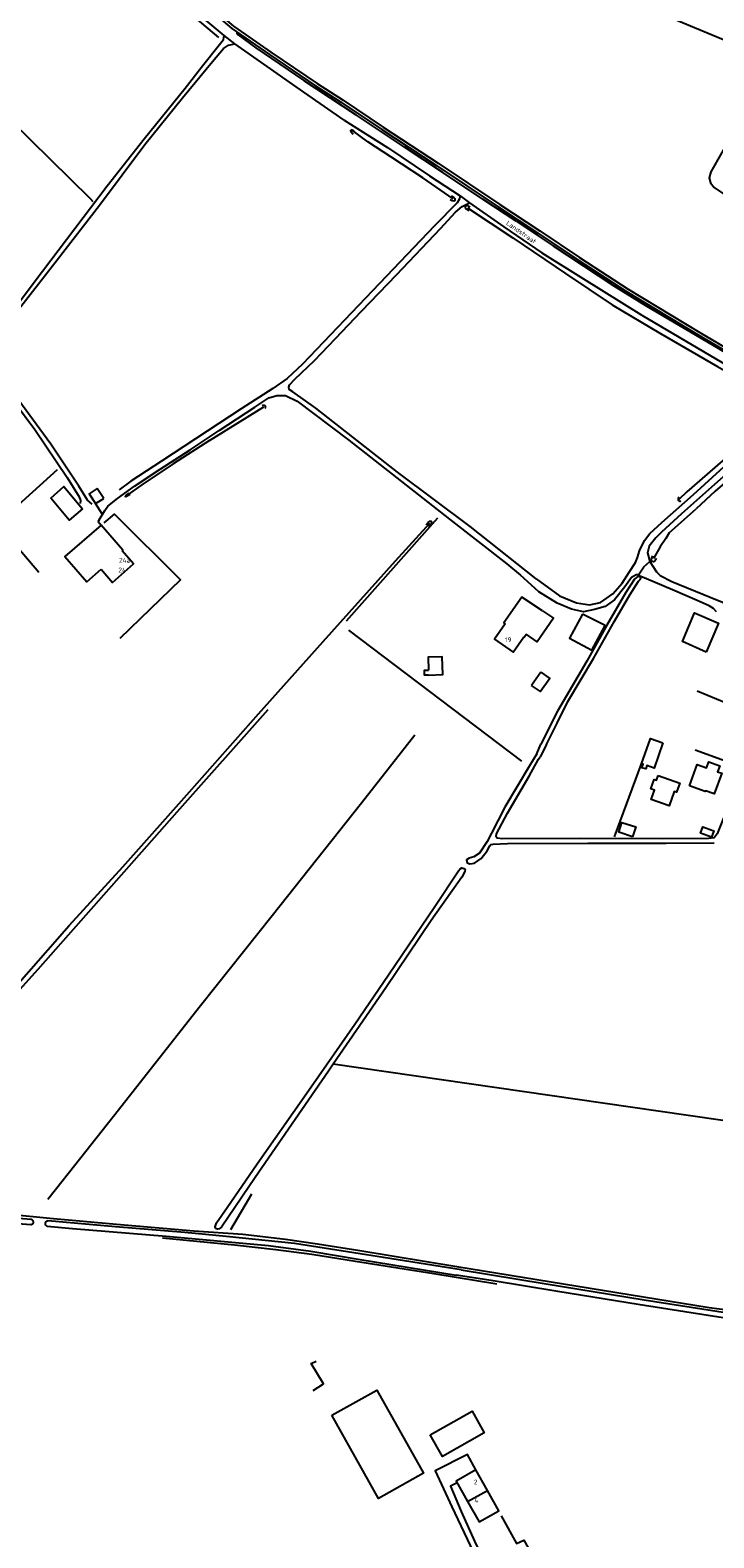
# Model space of a CAD drawing. Header units: metres. Extents: x 226218 to 240385, y 439369 to 449677.
# Tile 105 of 256: x 230684 to 231044, y 442111 to 442904. Entities that reach past the tile are written whole.
import ezdxf

# ---------------------------------------------------------------- set-up
doc = ezdxf.new("R2010")
doc.units = ezdxf.units.M
doc.header["$MEASUREMENT"] = 0
for name, color, linetype in [('BIJGEBOUW', 4, 'Continuous'), ('DAKRAND', 4, 'Continuous'), ('DAKRAND-BYG', 4, 'Continuous'), ('HEG', 253, 'Continuous'), ('HEK', 253, 'Continuous'), ('HOOFDGEBOUW', 4, 'Continuous'), ('HOUTWAL', 253, 'Continuous'), ('HUISNUMMER', 253, 'Continuous'), ('INSTEEKSLOOT', 153, 'Continuous'), ('KANTVERH', 253, 'Continuous'), ('MIDSLTGREPPEL', 253, 'Continuous'), ('OVERIGEAFSCH', 253, 'Continuous'), ('RASTER', 253, 'Continuous'), ('STRAATNAAM', 253, 'Continuous'), ('TUSSENMUUR', 253, 'Continuous')]:
    doc.layers.add(name, color=color, linetype=linetype)
doc.styles.get("Standard").update_dxf_attribs({"font": 'iso.shx'})

msp = doc.modelspace()

# ---------------------------------------------------------------- linework, layer by layer
at = {"layer": 'BIJGEBOUW'}
msp.add_lwpolyline([(230843.02, 442175.26), (230866.57, 442188.48), (230891.14, 442144.71), (230867.57, 442131.49), (230843.02, 442175.26)], dxfattribs=at)
at = {"layer": 'DAKRAND'}
for points in [[(230732.52, 442630), (230732.85, 442630.29), (230721.58, 442643.4), (230702.32, 442627.05), (230713.91, 442613.68), (230721.41, 442620.26)], [(230953.89, 442598.47), (230943.06, 442605.66), (230933.53, 442592.09), (230934.26, 442591.58)], [(230953.89, 442598.47), (230959.7, 442594.46), (230951.12, 442582.12), (230945.27, 442586.07)], [(230944, 442584.79), (230944.25, 442584.61), (230945.27, 442586.07)], [(231031.28, 442506.31), (231035.32, 442517.58), (231040.28, 442515.8), (231041.41, 442518.95), (231047.21, 442516.88), (231046.08, 442513.71), (231048.24, 442512.94), (231044.36, 442502.11), (231039.77, 442503.75), (231039.62, 442503.32), (231031.28, 442506.31)], [(231014.78, 442511.73), (231026.12, 442507.67), (231024.42, 442502.92), (231023.29, 442503.33), (231020.6, 442495.78), (231011.18, 442499.15), (231012.94, 442504.07), (231010.98, 442504.77), (231012.75, 442509.71), (231013.91, 442509.3), (231014.78, 442511.73)]]:
    msp.add_lwpolyline(points, dxfattribs=at)
at = {"layer": 'DAKRAND-BYG'}
for p, q in [((230722.86, 442657.55), (230719.33, 442662.75)), ((230953.04, 442566.18), (230948.06, 442559.05))]:
    msp.add_line(p, q, dxfattribs=at)
for points in [[(230711.62, 442652.1), (230704.7, 442646.1), (230694.97, 442657.66), (230701.76, 442663.87), (230711.62, 442652.1)], [(230719.33, 442662.75), (230715.23, 442660.03), (230718.6, 442654.8), (230722.86, 442657.55)], [(230974.94, 442596.64), (230968.05, 442583.95), (230979.84, 442577.74), (230986.9, 442590.63), (230974.94, 442596.64)], [(231039.98, 442576.74), (231027.53, 442582.29), (231033.94, 442597.28), (231046.52, 442591.85), (231039.98, 442576.74)], [(230893.85, 442564.59), (230901.47, 442564.99), (230901.1, 442574.23), (230893.76, 442574.08), (230893.82, 442567.23)], [(230893.85, 442564.59), (230891.76, 442564.54), (230891.8, 442567.19), (230893.82, 442567.23)], [(230953.04, 442566.18), (230957.69, 442562.84), (230952.79, 442555.88), (230948.06, 442559.05)], [(231006.07, 442517.99), (231010.73, 442531.2), (231017.27, 442528.9)], [(231017.27, 442528.9), (231012.6, 442515.66), (231008.84, 442516.98), (231008.21, 442515.2), (231006.27, 442515.88), (231006.91, 442517.69), (231006.07, 442517.99)], [(231001.25, 442479.55), (230994, 442481.98), (230995.72, 442487.11), (231002.97, 442484.69), (231001.25, 442479.55)], [(231042.85, 442479.31), (231037.04, 442481.35), (231038.23, 442484.75), (231044.05, 442482.7), (231042.85, 442479.31)], [(230894.78, 442164.92), (230916.82, 442177.34), (230923.24, 442165.94), (230901.2, 442153.52), (230894.78, 442164.92)]]:
    msp.add_lwpolyline(points, dxfattribs=at)
at = {"layer": 'HEG'}
msp.add_line((231055.69, 442547.78), (231035.3, 442556.2), dxfattribs=at)
at = {"layer": 'HEK'}
msp.add_line((230991.76, 442479.47), (231006.07, 442517.99), dxfattribs=at)
at = {"layer": 'HOOFDGEBOUW'}
for points in [[(230721.41, 442620.26), (230727.48, 442613.34), (230738.59, 442623.08), (230732.52, 442630)], [(230934.26, 442591.58), (230928.63, 442583.52), (230938.38, 442576.72), (230944, 442584.79)], [(230924.84, 442135.7), (230918.79, 442146.44), (230908.42, 442140.6), (230914.48, 442129.86)], [(230914.48, 442129.86), (230920.54, 442119.11), (230930.9, 442124.96), (230924.84, 442135.7)]]:
    msp.add_lwpolyline(points, dxfattribs=at)
at = {"layer": 'HOUTWAL'}
for p, q in [((230850.67, 442593.08), (230898.84, 442647.28)), ((230942.97, 442519.28), (230851.98, 442588.22)), ((231061.81, 442515.11), (231034.35, 442525.14)), ((230800.6, 442291.59), (230789.58, 442272.76))]:
    msp.add_line(p, q, dxfattribs=at)
msp.add_lwpolyline([(230605.93, 442318.81), (230688.27, 442409.86), (230761.48, 442492.72), (230809.52, 442546.46)], dxfattribs=at)
at = {"layer": 'INSTEEKSLOOT'}
for p, q in [((230950.94, 442523.15), (230953.06, 442528.24)), ((230951.84, 442520.43), (230952.61, 442521.62)), ((230956.01, 442528.06), (230952.61, 442521.62)), ((230693.12, 442274.61), (230706.42, 442273.53))]:
    msp.add_line(p, q, dxfattribs=at)
for points in [[(230855.04, 442850.41), (230854.15, 442851.1), (230853.39, 442851.39), (230852.77, 442851.12), (230852.96, 442850.48), (230854.27, 442849.12)], [(230905.25, 442814.83), (230906.33, 442814.22), (230907.17, 442814.07), (230907.83, 442814.39), (230907.82, 442815.12), (230907.29, 442815.73), (230905.92, 442816.56)], [(230915.82, 442810.72), (230914.6, 442811.59), (230913.69, 442811.49), (230913.14, 442811.13), (230913.21, 442810.54), (230913.73, 442809.93), (230915.25, 442808.96)], [(230806.34, 442706.41), (230806.58, 442706.55), (230806.85, 442706.61), (230807.13, 442706.6), (230807.39, 442706.51), (230807.62, 442706.36), (230807.8, 442706.15), (230807.91, 442705.89), (230807.96, 442705.62), (230807.92, 442705.34), (230807.81, 442705.09), (230807.64, 442704.87)], [(230736.8, 442659.54), (230734.91, 442658.53), (230734.43, 442658.38), (230734.08, 442658.53), (230734.69, 442659.32), (230736.17, 442660.31)], [(231025.74, 442658.13), (231025.52, 442657.94), (231025.36, 442657.71), (231025.26, 442657.44), (231025.24, 442657.15), (231025.29, 442656.87), (231025.41, 442656.61), (231025.6, 442656.4), (231025.83, 442656.24), (231026.11, 442656.14), (231026.39, 442656.12), (231026.67, 442656.18)], [(230892.64, 442643.71), (230893.67, 442644.82), (230894.63, 442645.6), (230895.27, 442645.56), (230895.54, 442645), (230895.21, 442644.2), (230893.79, 442642.66)], [(231013.97, 442625.96), (231013.17, 442624.81), (231012.38, 442624.23), (231011.68, 442624.35), (231011.25, 442625.13), (231011.45, 442626.08), (231012.01, 442627.33)], [(231004.5, 442614.03), (231005.37, 442614.89), (231005.59, 442615.63), (231005.36, 442616.32), (231004.3, 442616.61), (231002.36, 442615.09), (230997.82, 442608.13), (230987.73, 442590.89), (230977.28, 442571.99), (230961.76, 442545.67), (230953.06, 442528.24)], [(230956.01, 442528.06), (230961.53, 442539.26), (230967.21, 442550.64), (230980.79, 442573.3), (230991.85, 442592.99), (230999.96, 442606.89), (231004.5, 442614.03)], [(230950.94, 442523.15), (230947.04, 442516.91), (230934.07, 442495.04), (230927.01, 442481.39), (230924.7, 442476.99), (230920.63, 442470.96), (230917.81, 442468.9), (230915.2, 442468.25), (230913.95, 442467.4), (230914.26, 442465.9), (230915.54, 442465.37), (230918.09, 442465.59), (230921.64, 442468.09), (230924.73, 442472.13), (230926.16, 442474.71), (230926.67, 442475.4), (230927.93, 442475.65), (230935.44, 442475.98), (230977.73, 442476.23), (231018.96, 442476.25), (231044.28, 442476.29)], [(231089.2, 442495.57), (231086.55, 442495.76), (231057.54, 442497.69), (231054.42, 442497.52), (231052.45, 442496.23), (231050.76, 442493.44), (231045.84, 442481.13), (231044.3, 442478.92), (231041.27, 442478.65), (231017.2, 442478.47), (230973.33, 442478.55), (230932.7, 442478.41), (230930.02, 442478.75), (230929.44, 442479.55), (230929.75, 442481.12), (230935.53, 442491.92), (230946.88, 442511.45), (230951.84, 442520.43)], [(230909.74, 442461.6), (230910.48, 442462.68), (230911.45, 442463.13), (230912.39, 442462.89), (230913.12, 442462.33), (230913.07, 442461.21), (230911.36, 442458.31), (230895.27, 442435.41), (230871.37, 442399.99), (230843.71, 442359.85), (230841.18, 442356.18), (230802.5, 442300.28), (230784.86, 442274.24), (230783.66, 442273.21), (230782.67, 442273.13), (230781.69, 442273.39), (230781.49, 442274.38), (230782.21, 442276.42), (230787.8, 442284.57), (230803.61, 442307.44), (230832.08, 442348.02), (230855.04, 442381), (230872.78, 442406.99), (230897.24, 442442.91), (230909.74, 442461.6)], [(230658.05, 442280.5), (230684.61, 442278.28)], [(230684.4, 442275.32), (230663.99, 442276.99)], [(230684.61, 442278.28), (230684.93, 442278.14), (230685.2, 442277.94), (230685.43, 442277.69), (230685.59, 442277.39), (230685.68, 442277.06), (230685.7, 442276.72), (230685.63, 442276.38), (230685.5, 442276.07), (230685.3, 442275.79), (230685.04, 442275.57), (230684.73, 442275.41), (230684.4, 442275.32)], [(230693.12, 442274.61), (230692.82, 442274.76), (230692.56, 442274.97), (230692.36, 442275.23), (230692.21, 442275.52), (230692.13, 442275.84), (230692.13, 442276.18), (230692.19, 442276.5), (230692.33, 442276.8), (230692.52, 442277.07), (230692.77, 442277.29), (230693.06, 442277.45), (230693.38, 442277.54)], [(230911.07, 442251.73), (230870.14, 442258.12), (230823.3, 442265.49), (230787.26, 442269.33), (230765.62, 442271.41), (230728.98, 442274.38), (230693.38, 442277.54)], [(230706.42, 442273.53), (230755.74, 442269.44), (230809.61, 442264.58), (230831.93, 442261.46), (230857.8, 442257.16), (230908.39, 442248.94)], [(231054.7, 442225.55), (231041.09, 442227.63), (231004.24, 442233.55), (230962.02, 442240.3), (230926.83, 442246.05), (230908.39, 442248.94)], [(230911.07, 442251.73), (230954.68, 442244.47), (231007.36, 442236), (231051.23, 442229.03), (231055.47, 442228.48)]]:
    msp.add_lwpolyline(points, dxfattribs=at)
at = {"layer": 'KANTVERH'}
msp.add_line((230722.25, 442649.12), (230718.6, 442654.8), dxfattribs=at)
for points in [[(230849.41, 442856.46), (230824.16, 442874), (230791.92, 442896.65), (230786.19, 442901.07), (230767.18, 442917.1), (230743.37, 442936.38), (230715.67, 442960.61), (230695.83, 442978.88), (230683.36, 442991.56), (230675.34, 443000)], [(230686.86, 443000), (230696.31, 442989.02), (230711.87, 442974.17), (230732.92, 442955.48), (230761.18, 442931.47), (230791.22, 442905.89), (230793.38, 442904.32), (230810.91, 442892.36), (230835.27, 442875.79), (230848.9, 442867.11), (230870.07, 442852.87), (230898.92, 442833.84), (230931.43, 442812.12), (230952.53, 442798.23), (230973.29, 442784.3), (230998.93, 442767.65), (231036.67, 442744.84), (231069.28, 442725.78), (231080.06, 442719.39)], [(230695.27, 442987.94), (230710.86, 442973.06), (230731.94, 442954.35), (230760.21, 442930.33), (230790.29, 442904.71), (230792.51, 442903.09), (230810.07, 442891.12), (230834.44, 442874.54), (230848.08, 442865.86), (230869.24, 442851.62), (230898.09, 442832.59), (230930.6, 442810.87), (230951.7, 442796.99), (230972.47, 442783.04), (230998.13, 442766.38), (231035.9, 442743.55), (231068.52, 442724.49), (231079.29, 442718.1)], [(230792.86, 442902.85), (230792.96, 442902.35), (230793.67, 442901.34), (230802.98, 442894.5), (230828.28, 442877.42), (230855.44, 442859.56)], [(230764.3, 442868.27), (230780.18, 442887.38), (230785.87, 442894.2), (230788.51, 442895.96), (230791.92, 442896.65)], [(230765.74, 442873.4), (230774.86, 442885.04), (230783.85, 442896.34), (230785.96, 442899.02), (230786.19, 442901.07)], [(230605.13, 442762.06), (230606.06, 442760.93), (230607.36, 442759.06), (230609.79, 442757.5), (230612.89, 442756.88), (230615.61, 442757.36), (230619.47, 442758.13), (230624.11, 442758.11), (230629.42, 442756.34), (230636.16, 442752.38), (230653.02, 442739.97), (230656.86, 442737.53), (230659.41, 442737.77), (230661.61, 442739.39), (230665.01, 442743.14), (230686.25, 442771.31), (230724.65, 442821.92), (230744.08, 442846.75), (230765.74, 442873.4)], [(230716.72, 442654.43), (230714.34, 442656.53), (230709.67, 442663.93), (230694.96, 442686.04), (230676.21, 442711.67), (230664.32, 442727.53), (230660.86, 442732.39), (230660.59, 442733.49), (230660.95, 442735.11), (230663.42, 442738.62), (230675.49, 442753.68), (230698.37, 442783.09), (230720.58, 442811.87), (230744.5, 442843.81), (230764.3, 442868.27)], [(230849.41, 442856.46), (230862.78, 442848.07), (230872.3, 442842.18), (230894.44, 442827.17), (230910.47, 442816.79), (230915.5, 442813.02), (230933.49, 442800.44)], [(230940.1, 442803.35), (230922.65, 442814.83), (230901.35, 442828.96), (230881.29, 442842.25), (230855.44, 442859.56)], [(230910.47, 442816.79), (230910.1, 442815.14), (230908.9, 442813.07), (230896.96, 442800.99), (230864.42, 442766.73), (230827.52, 442728.21), (230819.42, 442720.69), (230811.81, 442715.37), (230795.27, 442704.61), (230753.23, 442677.07), (230737.06, 442666.59), (230731.02, 442662.09)], [(230950.59, 442615.2), (230915.73, 442642.85), (230877.51, 442671.27), (230834.48, 442704.95), (230822.4, 442713.6), (230820.54, 442714.92), (230820.24, 442715.99), (230820.69, 442717.29), (230823.4, 442720.23), (230833.87, 442730.13), (230844.84, 442741.71), (230858.55, 442756.03), (230876.99, 442775.14), (230900.15, 442799.58), (230908.13, 442808.07), (230911.55, 442811.04), (230915.5, 442813.02)], [(230933.49, 442800.44), (230953.46, 442786.7), (230975.45, 442773.02), (231006.26, 442753.97), (231058.34, 442723.26), (231099.1, 442699.47), (231110.03, 442693.35), (231150.49, 442669.36), (231184.42, 442649.11), (231221.12, 442628.41), (231282.93, 442598.64), (231315.48, 442585.37), (231333.1, 442578.68), (231344.83, 442574.67), (231345.23, 442573.91), (231355.92, 442569.9), (231357.19, 442569.98), (231368.33, 442566.47), (231393.86, 442558.61), (231425.61, 442548.82)], [(230940.1, 442803.35), (230959.59, 442790.34), (230991.42, 442769.45), (231008.47, 442758.82), (231046.4, 442736.57), (231084.26, 442713.15), (231119.02, 442691.96), (231131.35, 442684.45), (231193.74, 442648.5), (231245.32, 442620.31), (231283.07, 442601.85), (231317.25, 442587.88), (231337.23, 442580.53), (231370.48, 442569.07), (231448.24, 442545.34)], [(230602.35, 442745.09), (230606.55, 442748.52), (230611.72, 442752.25), (230616.46, 442754.54), (230619.94, 442755.56), (230623.92, 442755.34), (230627.43, 442754.41), (230643.08, 442742.55), (230655.71, 442733.68), (230658.51, 442731.49), (230664.95, 442722.48), (230686.5, 442693.75), (230703.67, 442668.6), (230709.96, 442658.32), (230710.53, 442656.45), (230710.42, 442654.94)], [(230720.49, 442646.27), (230723.47, 442651.13), (230725.04, 442653.49), (230730.13, 442657.42), (230739.09, 442663.92), (230752.6, 442673), (230768.36, 442683.13), (230783.71, 442693.24), (230802.38, 442705.54), (230809.86, 442710.52), (230814.07, 442711.72), (230818.53, 442711.63), (230824.75, 442708.77), (230851.98, 442688.19), (230904.84, 442646.64), (230935.02, 442623.19), (230942.34, 442617.08)], [(230950.59, 442615.2), (230962.92, 442606.34), (230971.86, 442602.56), (230978.63, 442601.51), (230984.49, 442602.75), (230990.84, 442607.27), (230995.88, 442612.98), (230999.57, 442618.78), (231002.82, 442623.9), (231003.88, 442626.53), (231005.04, 442629.88), (231007.66, 442635.34), (231010.37, 442639.05), (231016.76, 442644.82), (231033.36, 442659.62), (231049.33, 442674.12), (231064.3, 442686.57), (231071.22, 442691.33), (231079, 442694.17), (231090.04, 442696.63), (231095.72, 442697.91), (231099.1, 442699.47)], [(231110.03, 442693.35), (231103.42, 442694.21), (231094.55, 442694.27), (231089.28, 442693.74), (231081.85, 442692.28), (231077.55, 442690.24), (231070.09, 442685.91), (231059.6, 442678.27), (231044.37, 442664.92), (231027.14, 442649.37), (231016.5, 442639.75), (231013.5, 442636.74), (231010.1, 442632.42), (231009.21, 442628.98), (231010.47, 442624.42)], [(230720.49, 442646.27), (230719.93, 442645.32), (230721.58, 442643.4)], [(231004.44, 442617.27), (231003.21, 442617.27), (231000.79, 442615.89), (230997.25, 442611.01), (230991.85, 442604.24), (230986.93, 442600.62), (230981.33, 442599.1), (230975.39, 442597.9), (230969.24, 442599.21), (230961.61, 442602.47), (230951.94, 442608.36), (230942.34, 442617.08)], [(231045.53, 442597.94), (231043.86, 442599.7), (231041.7, 442601.04), (231035.36, 442603.76), (231022.33, 442609.4), (231008.71, 442615.22), (231005.59, 442616.5), (231004.44, 442617.27), (231007.29, 442621.57), (231010.47, 442624.42), (231012, 442621.87), (231013.85, 442618.99), (231015.93, 442616.95), (231021.93, 442613.76), (231042.2, 442605.53), (231062.55, 442597.39)], [(230918.79, 442146.45), (230914.36, 442154.6), (230897.33, 442145.91), (230906.08, 442127.06), (230915.73, 442106.69), (230926.44, 442084.44), (230920.74, 442081.42)], [(230908.98, 442139.62), (230905.45, 442137.86), (230911.07, 442124.6), (230918.06, 442109), (230924.71, 442094.97), (230929.77, 442084.57), (230934.45, 442076.14), (230935.47, 442074.32)]]:
    msp.add_lwpolyline(points, dxfattribs=at)
at = {"layer": 'MIDSLTGREPPEL'}
for p, q in [((230715.66, 442815.31), (230717.15, 442813.75)), ((230778.56, 442687.97), (230807.16, 442705.78)), ((231029.88, 442660.92), (231025.68, 442656.98)), ((231020.56, 442639.43), (231034.83, 442652.07)), ((231020.56, 442639.43), (231018.77, 442636.4))]:
    msp.add_line(p, q, dxfattribs=at)
for points in [[(230783.48, 442899.99), (230741.18, 442935.85), (230704.27, 442967.38), (230674.06, 442998.25), (230671.54, 443001.31)], [(230883.32, 442981.5), (230903.4, 442970.09), (230945.68, 442946.69), (230978.29, 442930.87), (231016.11, 442912.68), (231066.02, 442891.96)], [(230640.43, 442889.48), (230673.79, 442856.56), (230715.66, 442815.31)], [(231076.75, 442887.11), (231054.13, 442849.65), (231042.45, 442829.42), (231041.73, 442826.19), (231042.4, 442823.48), (231044.35, 442821.09), (231056.92, 442812.48), (231141.25, 442753.62)], [(230906.76, 442815.12), (230890.81, 442826.2), (230873.97, 442837.29), (230861.91, 442845.19), (230853.81, 442851.11)], [(230914.46, 442810.45), (230938.24, 442794.71), (230965.99, 442775.92), (230990.65, 442759.34), (231015.98, 442744.31), (231045.97, 442726.91), (231071.75, 442712.12)], [(231077.65, 442703.04), (231052.72, 442680.83), (231029.88, 442660.92)], [(231083.83, 442688.97), (231073.42, 442684.45), (231071.02, 442683.07), (231060.01, 442674.42), (231044.88, 442661.41), (231034.83, 442652.07)], [(230778.56, 442687.97), (230759.48, 442675.69), (230742.87, 442664.73), (230735.23, 442659.26)], [(230587, 442301.67), (230599.16, 442314.99), (230604.64, 442321), (230625.81, 442344.55), (230647.18, 442368.38), (230672.21, 442395.89), (230704.6, 442432.82), (230732.87, 442463.76), (230767.95, 442503.14), (230804.41, 442544.17), (230838.4, 442582.28), (230876.43, 442624.67), (230894.52, 442644.56)], [(231018.77, 442636.4), (231015.77, 442632.06), (231012.35, 442625.97)], [(230886.68, 442532.95), (230858.6, 442497.27), (230811.46, 442437.95), (230773.82, 442390.6), (230728.02, 442332.43), (230701.49, 442298.81), (230693.46, 442288.68)]]:
    msp.add_lwpolyline(points, dxfattribs=at)
at = {"layer": 'OVERIGEAFSCH'}
for points in [[(230526.05, 442244.94), (230528.57, 442246.4), (230536.28, 442253.71), (230548.33, 442266.88), (230557.05, 442276.28), (230564.41, 442283.31), (230568.38, 442286.57), (230570.52, 442287.44), (230575.29, 442288.78), (230578.36, 442288.61), (230596.41, 442287.41), (230620.84, 442285.23), (230629.91, 442284.72), (230643.92, 442283.8), (230673.19, 442281.05), (230694.48, 442278.98), (230729.65, 442275.78), (230770.21, 442272.17), (230796.04, 442270.47)], [(230929.78, 442244.13), (230896.58, 442249.6), (230855.43, 442256.15), (230832.43, 442259.82), (230813.39, 442262.25), (230791.75, 442264.71), (230771.86, 442266.68), (230753.77, 442268.35)]]:
    msp.add_lwpolyline(points, dxfattribs=at)
at = {"layer": 'RASTER'}
for points in [[(230688.67, 442618.56), (230666.74, 442644.12), (230698.42, 442672.73)], [(230723.1, 442644.63), (230728.51, 442649.33), (230763.25, 442614.79), (230731.39, 442583.91)], [(230908.81, 442253.5), (231007, 442237.54), (231041.73, 442231.86), (231056.61, 442230.05), (231063.75, 442231.29), (231118.38, 442244.11), (231134.95, 442248.26), (231140.6, 442249.97), (231145.71, 442252.43), (231175.23, 442271.78), (231108.58, 442321.64), (231029.36, 442333.14), (230843.71, 442359.85)], [(230796.04, 442270.47), (230818.48, 442267.83), (230835.48, 442265.43), (230857.64, 442261.82), (230908.81, 442253.5)], [(230833.2, 442188.27), (230838.61, 442191.76), (230832.14, 442202.41), (230834.78, 442203.68)], [(230932.2, 442122.23), (230940.24, 442107.76), (230944.03, 442109.47), (230956.29, 442087.73), (230934.45, 442076.14)]]:
    msp.add_lwpolyline(points, dxfattribs=at)
at = {"layer": 'TUSSENMUUR'}
msp.add_line((230914.48, 442129.86), (230924.84, 442135.7), dxfattribs=at)

# ---------------------------------------------------------------- texts
at = {"layer": 'HUISNUMMER'}
for s, p in [('24a', (230730.89, 442623.76)), ('24', (230730.58, 442618.63)), ('19', (230934.1, 442581.92)), ('2', (230917.71, 442138.83)), ('4', (230918.03, 442129.22))]:
    msp.add_text(s, height=2.5, dxfattribs=at).set_placement(p)
at = {"layer": 'STRAATNAAM'}
msp.add_text('Landstraat', height=2.5, rotation=325.0221, dxfattribs=at).set_placement((230934.47, 442801.8))

doc.saveas('drawing.dxf')
